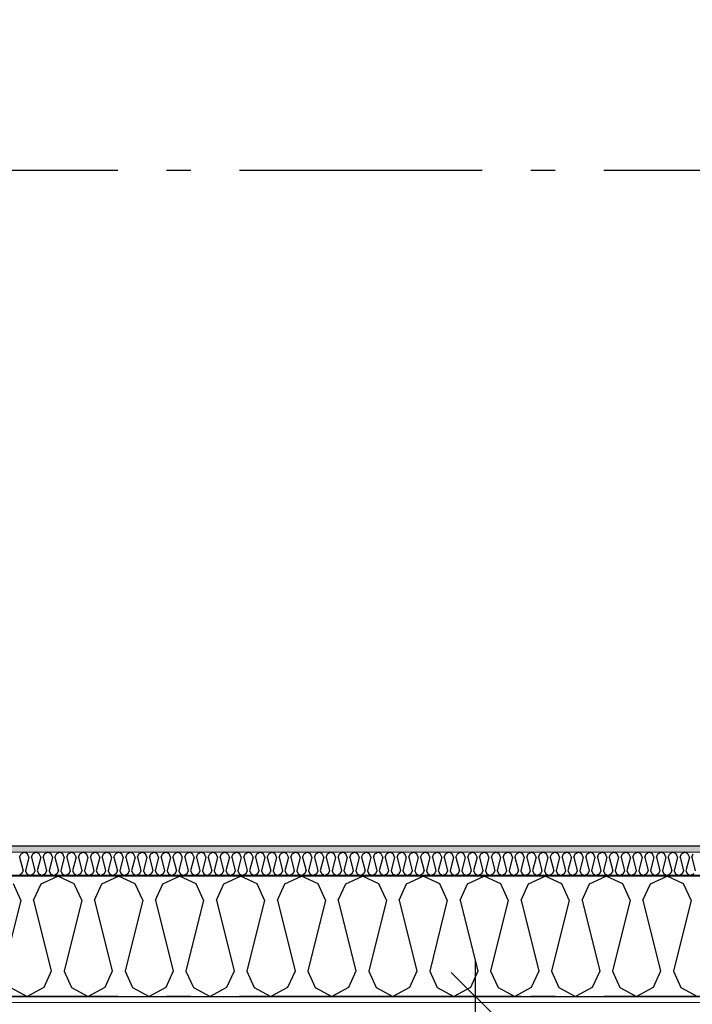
# Model space of a CAD drawing. Header units: millimetres. Extents: x -5000 to 341424, y -9235 to 550260.
# Tile 69 of 236: x 286582 to 287967, y 347755 to 349781. Entities that reach past the tile are written whole.
import ezdxf
from ezdxf.enums import TextEntityAlignment as Align

# ---------------------------------------------------------------- set-up
doc = ezdxf.new("R2010")
doc.units = ezdxf.units.MM
doc.header["$LTSCALE"] = 0.5
doc.header["$MEASUREMENT"] = 0
doc.linetypes.add('Akselinje', pattern=[1500, 1000, -200, 100, -200])
doc.linetypes.add('PLINE', pattern=[0])
for name, color, linetype in [('232- Ikke-bærende yttervegger (Skravur)(Nye konstruksjoner)', 7, 'Continuous'), ('232- Ikke-bærende yttervegger(Nye konstruksjoner)', 7, 'Continuous'), ('255- Gulvoverflate(Nye konstruksjoner)', 7, 'Continuous'), ('82-- Modullinjer(Nye konstruksjoner)', 7, 'Continuous'), ('842-M___1_50 Målsetting bygning', 7, 'Continuous'), ('862- M___Nettoareal(Nye konstruksjoner)', 7, 'Continuous'), ('862- M___Nettoareal(Polylinje)(Nye konstruksjoner)', 7, 'Continuous'), ('862- M___Nettoareal(Tekst)(Nye konstruksjoner)', 7, 'Continuous')]:
    doc.layers.add(name, color=color, linetype=linetype)
doc.layers.add('235- Utvendig kledning og overflate(Nye konstruksjoner)', color=7, linetype='Continuous', lineweight=0)
doc.layers.add('236- Innvendig kledning og overflate(Nye konstruksjoner)', color=7, linetype='Continuous', lineweight=0)
doc.styles.add('GENERATED_STYLE_1', font='txt')
doc.styles.add('GENERATED_STYLE_3', font='arial.ttf')
doc.styles.add('GENERATED_STYLE_5', font='arial.ttf')
doc.dimstyles.new('GENERATED_STYLE__2', dxfattribs={"dimtxt": 100, "dimasz": 95, "dimexe": 0.18, "dimexo": 0.0625, "dimgap": 0, "dimtad": 1, "dimtih": 1, "dimtoh": 1, "dimdec": 0, "dimzin": 0, "dimdsep": 46, "dimtxsty": 'GENERATED_STYLE_3', "dimblk": 'ARROWHEAD_6', "dimblk1": 'ARROWHEAD_6', "dimblk2": 'ARROWHEAD_6', "dimcen": 0.09, "dimse1": 1, "dimse2": 1, "dimclrd": 256, "dimclre": 256, "dimclrt": 256, "dimadec": 1, "dimazin": 0, "dimtfac": 1, "dimtdec": 4, "dimtmove": 0, "dimatfit": 3, "dimfxl": 1, "dimtolj": 1, "dimtzin": 0, "dimarcsym": 0})
doc.dimstyles.new('GENERATED_STYLE__4', dxfattribs={"dimtxt": 100, "dimasz": 95, "dimexe": 0.18, "dimexo": 0.0625, "dimgap": 0, "dimtad": 1, "dimdec": 0, "dimzin": 0, "dimdsep": 46, "dimtxsty": 'GENERATED_STYLE_3', "dimblk": 'ARROWHEAD_6', "dimblk1": 'ARROWHEAD_6', "dimblk2": 'ARROWHEAD_6', "dimcen": 0.09, "dimse1": 1, "dimse2": 1, "dimclrd": 256, "dimclre": 256, "dimclrt": 256, "dimadec": 1, "dimazin": 0, "dimtfac": 1, "dimtdec": 4, "dimtmove": 0, "dimatfit": 3, "dimfxl": 1, "dimtolj": 1, "dimtzin": 0, "dimarcsym": 0})
pattern_1 = [(0, (0, 0), (0, 43.30127), [0, -25]), (0, (12.5, 21.65), (0, 43.30127), [0, -25])]

# ---------------------------------------------------------------- blocks, each defined once
blk = doc.blocks.new('LEILIGHET 3__2', base_point=(292118.6, 348580.7))
at = {"layer": '862- M___Nettoareal(Polylinje)(Nye konstruksjoner)', "linetype": 'PLINE', "flags": 128}
blk.add_lwpolyline([(294391, 356380.7), (286261, 356380.7), (286261, 348080.7), (289576, 348080.7), (289576, 349780.7), (294391, 349780.7)], close=True, dxfattribs=at)
at = {"layer": '862- M___Nettoareal(Tekst)(Nye konstruksjoner)', "style": 'GENERATED_STYLE_1'}
for tag, p in [('DUMMY_861', (288325.6, 358508)), ('ROOM_NAME', (287588.4, 358458.2)), ('DUMMY_862', (287588.4, 358319.8))]:
    blk.add_attdef(tag, text='', height=100, dxfattribs=at).set_placement(p, align=Align.TOP_LEFT)
blk = doc.blocks.new('*X136')
at = {"layer": '232- Ikke-bærende yttervegger (Skravur)(Nye konstruksjoner)', "linetype": 'PLINE'}
for p, q in [((286582.3, 348058), (286585.2, 348064.5)), ((286582.3, 348058), (286589.3, 348029.9)), ((286585.2, 348064.5), (286591.9, 348067.7)), ((286598.5, 348064.5), (286591.9, 348067.7)), ((286601.4, 348058), (286594.4, 348029.9)), ((286601.4, 348058), (286598.5, 348064.5)), ((286606.5, 348058), (286609.5, 348064.5)), ((286606.5, 348058), (286613.6, 348029.9)), ((286609.5, 348064.5), (286616.1, 348067.7)), ((286622.8, 348064.5), (286616.1, 348067.7)), ((286625.7, 348058), (286618.7, 348029.9)), ((286625.7, 348058), (286622.8, 348064.5)), ((286630.8, 348058), (286633.8, 348064.5)), ((286630.8, 348058), (286637.9, 348029.9)), ((286633.8, 348064.5), (286640.4, 348067.7)), ((286647.1, 348064.5), (286640.4, 348067.7)), ((286650, 348058), (286643, 348029.9)), ((286650, 348058), (286647.1, 348064.5)), ((286655.1, 348058), (286658.1, 348064.5)), ((286655.1, 348058), (286662.2, 348029.9)), ((286658.1, 348064.5), (286664.7, 348067.7)), ((286671.3, 348064.5), (286664.7, 348067.7)), ((286674.3, 348058), (286667.3, 348029.9)), ((286674.3, 348058), (286671.3, 348064.5)), ((286679.4, 348058), (286682.4, 348064.5)), ((286679.4, 348058), (286686.4, 348029.9)), ((286682.4, 348064.5), (286689, 348067.7)), ((286695.6, 348064.5), (286689, 348067.7)), ((286698.6, 348058), (286691.5, 348029.9)), ((286698.6, 348058), (286695.6, 348064.5)), ((286703.7, 348058), (286706.6, 348064.5)), ((286703.7, 348058), (286710.7, 348029.9)), ((286706.6, 348064.5), (286713.3, 348067.7)), ((286719.9, 348064.5), (286713.3, 348067.7)), ((286722.9, 348058), (286715.8, 348029.9)), ((286722.9, 348058), (286719.9, 348064.5)), ((286728, 348058), (286730.9, 348064.5)), ((286728, 348058), (286735, 348029.9)), ((286730.9, 348064.5), (286737.5, 348067.7)), ((286744.2, 348064.5), (286737.5, 348067.7)), ((286747.1, 348058), (286740.1, 348029.9)), ((286747.1, 348058), (286744.2, 348064.5)), ((286752.2, 348058), (286755.2, 348064.5)), ((286752.2, 348058), (286759.3, 348029.9)), ((286755.2, 348064.5), (286761.8, 348067.7)), ((286768.5, 348064.5), (286761.8, 348067.7)), ((286771.4, 348058), (286764.4, 348029.9)), ((286771.4, 348058), (286768.5, 348064.5)), ((286776.5, 348058), (286779.5, 348064.5)), ((286776.5, 348058), (286783.6, 348029.9)), ((286779.5, 348064.5), (286786.1, 348067.7)), ((286792.7, 348064.5), (286786.1, 348067.7)), ((286795.7, 348058), (286788.7, 348029.9)), ((286795.7, 348058), (286792.7, 348064.5)), ((286800.8, 348058), (286803.8, 348064.5)), ((286800.8, 348058), (286807.8, 348029.9)), ((286803.8, 348064.5), (286810.4, 348067.7)), ((286817, 348064.5), (286810.4, 348067.7)), ((286820, 348058), (286812.9, 348029.9)), ((286820, 348058), (286817, 348064.5)), ((286825.1, 348058), (286828, 348064.5)), ((286825.1, 348058), (286832.1, 348029.9)), ((286828, 348064.5), (286834.7, 348067.7)), ((286841.3, 348064.5), (286834.7, 348067.7)), ((286844.3, 348058), (286837.2, 348029.9)), ((286844.3, 348058), (286841.3, 348064.5)), ((286849.4, 348058), (286852.3, 348064.5)), ((286849.4, 348058), (286856.4, 348029.9)), ((286852.3, 348064.5), (286859, 348067.7)), ((286865.6, 348064.5), (286859, 348067.7)), ((286868.5, 348058), (286861.5, 348029.9)), ((286868.5, 348058), (286865.6, 348064.5)), ((286873.6, 348058), (286876.6, 348064.5)), ((286873.6, 348058), (286880.7, 348029.9)), ((286876.6, 348064.5), (286883.2, 348067.7)), ((286889.9, 348064.5), (286883.2, 348067.7)), ((286892.8, 348058), (286885.8, 348029.9)), ((286892.8, 348058), (286889.9, 348064.5)), ((286897.9, 348058), (286900.9, 348064.5)), ((286897.9, 348058), (286905, 348029.9)), ((286900.9, 348064.5), (286907.5, 348067.7)), ((286914.1, 348064.5), (286907.5, 348067.7)), ((286917.1, 348058), (286910.1, 348029.9)), ((286917.1, 348058), (286914.1, 348064.5)), ((286922.2, 348058), (286925.2, 348064.5)), ((286922.2, 348058), (286929.2, 348029.9)), ((286925.2, 348064.5), (286931.8, 348067.7)), ((286938.4, 348064.5), (286931.8, 348067.7)), ((286941.4, 348058), (286934.3, 348029.9)), ((286941.4, 348058), (286938.4, 348064.5)), ((286946.5, 348058), (286949.4, 348064.5)), ((286946.5, 348058), (286953.5, 348029.9)), ((286949.4, 348064.5), (286956.1, 348067.7)), ((286962.7, 348064.5), (286956.1, 348067.7)), ((286965.7, 348058), (286958.6, 348029.9)), ((286965.7, 348058), (286962.7, 348064.5)), ((286970.8, 348058), (286973.7, 348064.5)), ((286970.8, 348058), (286977.8, 348029.9)), ((286973.7, 348064.5), (286980.4, 348067.7)), ((286987, 348064.5), (286980.4, 348067.7)), ((286989.9, 348058), (286982.9, 348029.9)), ((286989.9, 348058), (286987, 348064.5)), ((286995.1, 348058), (286998, 348064.5)), ((286995.1, 348058), (287002.1, 348029.9)), ((286998, 348064.5), (287004.6, 348067.7)), ((287011.3, 348064.5), (287004.6, 348067.7)), ((287014.2, 348058), (287007.2, 348029.9)), ((287014.2, 348058), (287011.3, 348064.5)), ((287019.3, 348058), (287022.3, 348064.5)), ((287019.3, 348058), (287026.4, 348029.9)), ((287022.3, 348064.5), (287028.9, 348067.7)), ((287035.6, 348064.5), (287028.9, 348067.7)), ((287038.5, 348058), (287031.5, 348029.9)), ((287038.5, 348058), (287035.6, 348064.5)), ((287043.6, 348058), (287046.6, 348064.5)), ((287043.6, 348058), (287050.7, 348029.9)), ((287046.6, 348064.5), (287053.2, 348067.7)), ((287059.8, 348064.5), (287053.2, 348067.7)), ((287062.8, 348058), (287055.8, 348029.9)), ((287062.8, 348058), (287059.8, 348064.5)), ((287067.9, 348058), (287070.9, 348064.5)), ((287067.9, 348058), (287074.9, 348029.9)), ((287070.9, 348064.5), (287077.5, 348067.7)), ((287084.1, 348064.5), (287077.5, 348067.7)), ((287087.1, 348058), (287080, 348029.9)), ((287087.1, 348058), (287084.1, 348064.5)), ((287092.2, 348058), (287095.1, 348064.5)), ((287092.2, 348058), (287099.2, 348029.9)), ((287095.1, 348064.5), (287101.8, 348067.7)), ((287108.4, 348064.5), (287101.8, 348067.7)), ((287111.4, 348058), (287104.3, 348029.9)), ((287111.4, 348058), (287108.4, 348064.5)), ((287116.5, 348058), (287119.4, 348064.5)), ((287116.5, 348058), (287123.5, 348029.9)), ((287119.4, 348064.5), (287126, 348067.7)), ((287132.7, 348064.5), (287126, 348067.7)), ((287135.6, 348058), (287128.6, 348029.9)), ((287135.6, 348058), (287132.7, 348064.5)), ((287140.7, 348058), (287143.7, 348064.5)), ((287140.7, 348058), (287147.8, 348029.9)), ((287143.7, 348064.5), (287150.3, 348067.7)), ((287157, 348064.5), (287150.3, 348067.7)), ((287159.9, 348058), (287152.9, 348029.9)), ((287159.9, 348058), (287157, 348064.5)), ((287165, 348058), (287168, 348064.5)), ((287165, 348058), (287172.1, 348029.9)), ((287168, 348064.5), (287174.6, 348067.7)), ((287181.2, 348064.5), (287174.6, 348067.7)), ((287184.2, 348058), (287177.2, 348029.9)), ((287184.2, 348058), (287181.2, 348064.5)), ((287189.3, 348058), (287192.3, 348064.5)), ((287189.3, 348058), (287196.3, 348029.9)), ((287192.3, 348064.5), (287198.9, 348067.7)), ((287205.5, 348064.5), (287198.9, 348067.7)), ((287208.5, 348058), (287201.4, 348029.9)), ((287208.5, 348058), (287205.5, 348064.5)), ((287213.6, 348058), (287216.5, 348064.5)), ((287213.6, 348058), (287220.6, 348029.9)), ((287216.5, 348064.5), (287223.2, 348067.7)), ((287229.8, 348064.5), (287223.2, 348067.7)), ((287232.8, 348058), (287225.7, 348029.9)), ((287232.8, 348058), (287229.8, 348064.5)), ((287237.9, 348058), (287240.8, 348064.5)), ((287237.9, 348058), (287244.9, 348029.9)), ((287240.8, 348064.5), (287247.5, 348067.7)), ((287254.1, 348064.5), (287247.5, 348067.7)), ((287257, 348058), (287250, 348029.9)), ((287257, 348058), (287254.1, 348064.5)), ((287262.1, 348058), (287265.1, 348064.5)), ((287262.1, 348058), (287269.2, 348029.9)), ((287265.1, 348064.5), (287271.7, 348067.7)), ((287278.4, 348064.5), (287271.7, 348067.7)), ((287281.3, 348058), (287274.3, 348029.9)), ((287281.3, 348058), (287278.4, 348064.5)), ((287286.4, 348058), (287289.4, 348064.5)), ((287286.4, 348058), (287293.5, 348029.9)), ((287289.4, 348064.5), (287296, 348067.7)), ((287302.6, 348064.5), (287296, 348067.7)), ((287305.6, 348058), (287298.6, 348029.9)), ((287305.6, 348058), (287302.6, 348064.5)), ((287310.7, 348058), (287313.7, 348064.5)), ((287310.7, 348058), (287317.7, 348029.9)), ((287313.7, 348064.5), (287320.3, 348067.7)), ((287326.9, 348064.5), (287320.3, 348067.7)), ((287329.9, 348058), (287322.8, 348029.9)), ((287329.9, 348058), (287326.9, 348064.5)), ((287335, 348058), (287337.9, 348064.5)), ((287335, 348058), (287342, 348029.9)), ((287337.9, 348064.5), (287344.6, 348067.7)), ((287351.2, 348064.5), (287344.6, 348067.7)), ((287354.2, 348058), (287347.1, 348029.9)), ((287354.2, 348058), (287351.2, 348064.5)), ((287359.3, 348058), (287362.2, 348064.5)), ((287359.3, 348058), (287366.3, 348029.9)), ((287362.2, 348064.5), (287368.9, 348067.7)), ((287375.5, 348064.5), (287368.9, 348067.7)), ((287378.4, 348058), (287371.4, 348029.9)), ((287378.4, 348058), (287375.5, 348064.5)), ((287383.6, 348058), (287386.5, 348064.5)), ((287383.6, 348058), (287390.6, 348029.9)), ((287386.5, 348064.5), (287393.1, 348067.7)), ((287399.8, 348064.5), (287393.1, 348067.7)), ((287402.7, 348058), (287395.7, 348029.9)), ((287402.7, 348058), (287399.8, 348064.5)), ((287407.8, 348058), (287410.8, 348064.5)), ((287407.8, 348058), (287414.9, 348029.9)), ((287410.8, 348064.5), (287417.4, 348067.7)), ((287424.1, 348064.5), (287417.4, 348067.7)), ((287427, 348058), (287420, 348029.9)), ((287427, 348058), (287424.1, 348064.5)), ((287432.1, 348058), (287435.1, 348064.5)), ((287432.1, 348058), (287439.2, 348029.9)), ((287435.1, 348064.5), (287441.7, 348067.7)), ((287448.3, 348064.5), (287441.7, 348067.7)), ((287451.3, 348058), (287444.3, 348029.9)), ((287451.3, 348058), (287448.3, 348064.5)), ((287456.4, 348058), (287459.4, 348064.5)), ((287456.4, 348058), (287463.4, 348029.9)), ((287459.4, 348064.5), (287466, 348067.7)), ((287472.6, 348064.5), (287466, 348067.7)), ((287475.6, 348058), (287468.5, 348029.9)), ((287475.6, 348058), (287472.6, 348064.5)), ((287480.7, 348058), (287483.6, 348064.5)), ((287480.7, 348058), (287487.7, 348029.9)), ((287483.6, 348064.5), (287490.3, 348067.7)), ((287496.9, 348064.5), (287490.3, 348067.7)), ((287499.9, 348058), (287492.8, 348029.9)), ((287499.9, 348058), (287496.9, 348064.5)), ((287505, 348058), (287507.9, 348064.5)), ((287505, 348058), (287512, 348029.9)), ((287507.9, 348064.5), (287514.5, 348067.7)), ((287521.2, 348064.5), (287514.5, 348067.7)), ((287524.1, 348058), (287517.1, 348029.9)), ((287524.1, 348058), (287521.2, 348064.5)), ((287529.2, 348058), (287532.2, 348064.5)), ((287529.2, 348058), (287536.3, 348029.9)), ((287532.2, 348064.5), (287538.8, 348067.7)), ((287545.5, 348064.5), (287538.8, 348067.7)), ((287548.4, 348058), (287541.4, 348029.9)), ((287548.4, 348058), (287545.5, 348064.5)), ((287553.5, 348058), (287556.5, 348064.5)), ((287553.5, 348058), (287560.6, 348029.9)), ((287556.5, 348064.5), (287563.1, 348067.7)), ((287569.7, 348064.5), (287563.1, 348067.7)), ((287572.7, 348058), (287565.7, 348029.9)), ((287572.7, 348058), (287569.7, 348064.5)), ((287577.8, 348058), (287580.8, 348064.5)), ((287577.8, 348058), (287584.8, 348029.9)), ((287580.8, 348064.5), (287587.4, 348067.7)), ((287594, 348064.5), (287587.4, 348067.7)), ((287597, 348058), (287589.9, 348029.9)), ((287597, 348058), (287594, 348064.5)), ((287602.1, 348058), (287605, 348064.5)), ((287602.1, 348058), (287609.1, 348029.9)), ((287605, 348064.5), (287611.7, 348067.7)), ((287618.3, 348064.5), (287611.7, 348067.7)), ((287621.3, 348058), (287614.2, 348029.9)), ((287621.3, 348058), (287618.3, 348064.5)), ((287626.4, 348058), (287629.3, 348064.5)), ((287626.4, 348058), (287633.4, 348029.9)), ((287629.3, 348064.5), (287636, 348067.7)), ((287642.6, 348064.5), (287636, 348067.7)), ((287645.5, 348058), (287638.5, 348029.9)), ((287645.5, 348058), (287642.6, 348064.5)), ((287650.6, 348058), (287653.6, 348064.5)), ((287650.6, 348058), (287657.7, 348029.9)), ((287653.6, 348064.5), (287660.2, 348067.7)), ((287666.9, 348064.5), (287660.2, 348067.7)), ((287669.8, 348058), (287662.8, 348029.9)), ((287669.8, 348058), (287666.9, 348064.5)), ((287674.9, 348058), (287677.9, 348064.5)), ((287674.9, 348058), (287682, 348029.9)), ((287677.9, 348064.5), (287684.5, 348067.7)), ((287691.1, 348064.5), (287684.5, 348067.7)), ((287694.1, 348058), (287687.1, 348029.9)), ((287694.1, 348058), (287691.1, 348064.5)), ((287699.2, 348058), (287702.2, 348064.5)), ((287699.2, 348058), (287706.2, 348029.9)), ((287702.2, 348064.5), (287708.8, 348067.7)), ((287715.4, 348064.5), (287708.8, 348067.7)), ((287718.4, 348058), (287711.3, 348029.9)), ((287718.4, 348058), (287715.4, 348064.5)), ((287723.5, 348058), (287726.4, 348064.5)), ((287723.5, 348058), (287730.5, 348029.9)), ((287726.4, 348064.5), (287733.1, 348067.7)), ((287739.7, 348064.5), (287733.1, 348067.7)), ((287742.7, 348058), (287735.6, 348029.9)), ((287742.7, 348058), (287739.7, 348064.5)), ((287747.8, 348058), (287750.7, 348064.5)), ((287747.8, 348058), (287754.8, 348029.9)), ((287750.7, 348064.5), (287757.4, 348067.7)), ((287764, 348064.5), (287757.4, 348067.7)), ((287766.9, 348058), (287759.9, 348029.9)), ((287766.9, 348058), (287764, 348064.5)), ((287772.1, 348058), (287775, 348064.5)), ((287772.1, 348058), (287779.1, 348029.9)), ((287775, 348064.5), (287781.6, 348067.7)), ((287788.3, 348064.5), (287781.6, 348067.7)), ((287791.2, 348058), (287784.2, 348029.9)), ((287791.2, 348058), (287788.3, 348064.5)), ((287796.3, 348058), (287799.3, 348064.5)), ((287796.3, 348058), (287803.4, 348029.9)), ((287799.3, 348064.5), (287805.9, 348067.7)), ((287812.6, 348064.5), (287805.9, 348067.7)), ((287815.5, 348058), (287808.5, 348029.9)), ((287815.5, 348058), (287812.6, 348064.5)), ((287820.6, 348058), (287823.6, 348064.5)), ((287820.6, 348058), (287827.7, 348029.9)), ((287823.6, 348064.5), (287830.2, 348067.7)), ((287836.8, 348064.5), (287830.2, 348067.7)), ((287839.8, 348058), (287832.8, 348029.9)), ((287839.8, 348058), (287836.8, 348064.5)), ((287844.9, 348058), (287847.9, 348064.5)), ((287844.9, 348058), (287851.9, 348029.9)), ((287847.9, 348064.5), (287854.5, 348067.7)), ((287861.1, 348064.5), (287854.5, 348067.7)), ((287864.1, 348058), (287857, 348029.9)), ((287864.1, 348058), (287861.1, 348064.5)), ((287869.2, 348058), (287872.1, 348064.5)), ((287869.2, 348058), (287876.2, 348029.9)), ((287872.1, 348064.5), (287878.8, 348067.7)), ((287885.4, 348064.5), (287878.8, 348067.7)), ((287888.4, 348058), (287881.3, 348029.9)), ((287888.4, 348058), (287885.4, 348064.5)), ((287893.5, 348058), (287896.4, 348064.5)), ((287893.5, 348058), (287900.5, 348029.9)), ((287896.4, 348064.5), (287903, 348067.7)), ((287909.7, 348064.5), (287903, 348067.7)), ((287912.6, 348058), (287905.6, 348029.9)), ((287912.6, 348058), (287909.7, 348064.5)), ((287917.7, 348058), (287920.7, 348064.5)), ((287917.7, 348058), (287924.8, 348029.9)), ((287920.7, 348064.5), (287927.3, 348067.7)), ((287934, 348064.5), (287927.3, 348067.7)), ((287936.9, 348058), (287929.9, 348029.9)), ((287936.9, 348058), (287934, 348064.5)), ((287942, 348058), (287945, 348064.5)), ((287942, 348058), (287949.1, 348029.9)), ((287945, 348064.5), (287951.6, 348067.7)), ((287958.2, 348064.5), (287951.6, 348067.7)), ((287961.2, 348058), (287954.2, 348029.9)), ((287961.2, 348058), (287958.2, 348064.5)), ((287966.3, 348058), (287969.3, 348064.5)), ((287966.3, 348058), (287973.3, 348029.9)), ((286586.3, 348023.4), (286579.7, 348019.7)), ((286589.3, 348029.9), (286586.3, 348023.4)), ((286594.4, 348029.9), (286597.4, 348023.4)), ((286597.4, 348023.4), (286604, 348019.7)), ((286610.6, 348023.4), (286604, 348019.7)), ((286613.6, 348029.9), (286610.6, 348023.4)), ((286618.7, 348029.9), (286621.6, 348023.4)), ((286621.6, 348023.4), (286628.3, 348019.7)), ((286634.9, 348023.4), (286628.3, 348019.7)), ((286637.9, 348029.9), (286634.9, 348023.4)), ((286643, 348029.9), (286645.9, 348023.4)), ((286645.9, 348023.4), (286652.6, 348019.7)), ((286659.2, 348023.4), (286652.6, 348019.7)), ((286662.2, 348029.9), (286659.2, 348023.4)), ((286667.3, 348029.9), (286670.2, 348023.4)), ((286670.2, 348023.4), (286676.8, 348019.7)), ((286683.5, 348023.4), (286676.8, 348019.7)), ((286686.4, 348029.9), (286683.5, 348023.4)), ((286691.5, 348029.9), (286694.5, 348023.4)), ((286694.5, 348023.4), (286701.1, 348019.7)), ((286707.8, 348023.4), (286701.1, 348019.7)), ((286710.7, 348029.9), (286707.8, 348023.4)), ((286715.8, 348029.9), (286718.8, 348023.4)), ((286718.8, 348023.4), (286725.4, 348019.7)), ((286732, 348023.4), (286725.4, 348019.7)), ((286735, 348029.9), (286732, 348023.4)), ((286740.1, 348029.9), (286743.1, 348023.4)), ((286743.1, 348023.4), (286749.7, 348019.7)), ((286756.3, 348023.4), (286749.7, 348019.7)), ((286759.3, 348029.9), (286756.3, 348023.4)), ((286764.4, 348029.9), (286767.3, 348023.4)), ((286767.3, 348023.4), (286774, 348019.7)), ((286780.6, 348023.4), (286774, 348019.7)), ((286783.6, 348029.9), (286780.6, 348023.4)), ((286788.7, 348029.9), (286791.6, 348023.4)), ((286791.6, 348023.4), (286798.2, 348019.7)), ((286804.9, 348023.4), (286798.2, 348019.7)), ((286807.8, 348029.9), (286804.9, 348023.4)), ((286812.9, 348029.9), (286815.9, 348023.4)), ((286815.9, 348023.4), (286822.5, 348019.7)), ((286829.2, 348023.4), (286822.5, 348019.7)), ((286832.1, 348029.9), (286829.2, 348023.4)), ((286837.2, 348029.9), (286840.2, 348023.4)), ((286840.2, 348023.4), (286846.8, 348019.7)), ((286853.4, 348023.4), (286846.8, 348019.7)), ((286856.4, 348029.9), (286853.4, 348023.4)), ((286861.5, 348029.9), (286864.5, 348023.4)), ((286864.5, 348023.4), (286871.1, 348019.7)), ((286877.7, 348023.4), (286871.1, 348019.7)), ((286880.7, 348029.9), (286877.7, 348023.4)), ((286885.8, 348029.9), (286888.7, 348023.4)), ((286888.7, 348023.4), (286895.4, 348019.7)), ((286902, 348023.4), (286895.4, 348019.7)), ((286905, 348029.9), (286902, 348023.4)), ((286910.1, 348029.9), (286913, 348023.4)), ((286913, 348023.4), (286919.7, 348019.7)), ((286926.3, 348023.4), (286919.7, 348019.7)), ((286929.2, 348029.9), (286926.3, 348023.4)), ((286934.3, 348029.9), (286937.3, 348023.4)), ((286937.3, 348023.4), (286943.9, 348019.7)), ((286950.6, 348023.4), (286943.9, 348019.7)), ((286953.5, 348029.9), (286950.6, 348023.4)), ((286958.6, 348029.9), (286961.6, 348023.4)), ((286961.6, 348023.4), (286968.2, 348019.7)), ((286974.8, 348023.4), (286968.2, 348019.7)), ((286977.8, 348029.9), (286974.8, 348023.4)), ((286982.9, 348029.9), (286985.9, 348023.4)), ((286985.9, 348023.4), (286992.5, 348019.7)), ((286999.1, 348023.4), (286992.5, 348019.7)), ((287002.1, 348029.9), (286999.1, 348023.4)), ((287007.2, 348029.9), (287010.1, 348023.4)), ((287010.1, 348023.4), (287016.8, 348019.7)), ((287023.4, 348023.4), (287016.8, 348019.7)), ((287026.4, 348029.9), (287023.4, 348023.4)), ((287031.5, 348029.9), (287034.4, 348023.4)), ((287034.4, 348023.4), (287041.1, 348019.7)), ((287047.7, 348023.4), (287041.1, 348019.7)), ((287050.7, 348029.9), (287047.7, 348023.4)), ((287055.8, 348029.9), (287058.7, 348023.4)), ((287058.7, 348023.4), (287065.3, 348019.7)), ((287072, 348023.4), (287065.3, 348019.7)), ((287074.9, 348029.9), (287072, 348023.4)), ((287080, 348029.9), (287083, 348023.4)), ((287083, 348023.4), (287089.6, 348019.7)), ((287096.3, 348023.4), (287089.6, 348019.7)), ((287099.2, 348029.9), (287096.3, 348023.4)), ((287104.3, 348029.9), (287107.3, 348023.4)), ((287107.3, 348023.4), (287113.9, 348019.7)), ((287120.5, 348023.4), (287113.9, 348019.7)), ((287123.5, 348029.9), (287120.5, 348023.4)), ((287128.6, 348029.9), (287131.6, 348023.4)), ((287131.6, 348023.4), (287138.2, 348019.7)), ((287144.8, 348023.4), (287138.2, 348019.7)), ((287147.8, 348029.9), (287144.8, 348023.4)), ((287152.9, 348029.9), (287155.8, 348023.4)), ((287155.8, 348023.4), (287162.5, 348019.7)), ((287169.1, 348023.4), (287162.5, 348019.7)), ((287172.1, 348029.9), (287169.1, 348023.4)), ((287177.2, 348029.9), (287180.1, 348023.4)), ((287180.1, 348023.4), (287186.7, 348019.7)), ((287193.4, 348023.4), (287186.7, 348019.7)), ((287196.3, 348029.9), (287193.4, 348023.4)), ((287201.4, 348029.9), (287204.4, 348023.4)), ((287204.4, 348023.4), (287211, 348019.7)), ((287217.7, 348023.4), (287211, 348019.7)), ((287220.6, 348029.9), (287217.7, 348023.4)), ((287225.7, 348029.9), (287228.7, 348023.4)), ((287228.7, 348023.4), (287235.3, 348019.7)), ((287241.9, 348023.4), (287235.3, 348019.7)), ((287244.9, 348029.9), (287241.9, 348023.4)), ((287250, 348029.9), (287253, 348023.4)), ((287253, 348023.4), (287259.6, 348019.7)), ((287266.2, 348023.4), (287259.6, 348019.7)), ((287269.2, 348029.9), (287266.2, 348023.4)), ((287274.3, 348029.9), (287277.2, 348023.4)), ((287277.2, 348023.4), (287283.9, 348019.7)), ((287290.5, 348023.4), (287283.9, 348019.7)), ((287293.5, 348029.9), (287290.5, 348023.4)), ((287298.6, 348029.9), (287301.5, 348023.4)), ((287301.5, 348023.4), (287308.2, 348019.7)), ((287314.8, 348023.4), (287308.2, 348019.7)), ((287317.7, 348029.9), (287314.8, 348023.4)), ((287322.8, 348029.9), (287325.8, 348023.4)), ((287325.8, 348023.4), (287332.4, 348019.7)), ((287339.1, 348023.4), (287332.4, 348019.7)), ((287342, 348029.9), (287339.1, 348023.4)), ((287347.1, 348029.9), (287350.1, 348023.4)), ((287350.1, 348023.4), (287356.7, 348019.7)), ((287363.3, 348023.4), (287356.7, 348019.7)), ((287366.3, 348029.9), (287363.3, 348023.4)), ((287371.4, 348029.9), (287374.4, 348023.4)), ((287374.4, 348023.4), (287381, 348019.7)), ((287387.6, 348023.4), (287381, 348019.7)), ((287390.6, 348029.9), (287387.6, 348023.4)), ((287395.7, 348029.9), (287398.7, 348023.4)), ((287398.7, 348023.4), (287405.3, 348019.7)), ((287411.9, 348023.4), (287405.3, 348019.7)), ((287414.9, 348029.9), (287411.9, 348023.4)), ((287420, 348029.9), (287422.9, 348023.4)), ((287422.9, 348023.4), (287429.6, 348019.7)), ((287436.2, 348023.4), (287429.6, 348019.7)), ((287439.2, 348029.9), (287436.2, 348023.4)), ((287444.3, 348029.9), (287447.2, 348023.4)), ((287447.2, 348023.4), (287453.8, 348019.7)), ((287460.5, 348023.4), (287453.8, 348019.7)), ((287463.4, 348029.9), (287460.5, 348023.4)), ((287468.5, 348029.9), (287471.5, 348023.4)), ((287471.5, 348023.4), (287478.1, 348019.7)), ((287484.8, 348023.4), (287478.1, 348019.7)), ((287487.7, 348029.9), (287484.8, 348023.4)), ((287492.8, 348029.9), (287495.8, 348023.4)), ((287495.8, 348023.4), (287502.4, 348019.7)), ((287509, 348023.4), (287502.4, 348019.7)), ((287512, 348029.9), (287509, 348023.4)), ((287517.1, 348029.9), (287520.1, 348023.4)), ((287520.1, 348023.4), (287526.7, 348019.7)), ((287533.3, 348023.4), (287526.7, 348019.7)), ((287536.3, 348029.9), (287533.3, 348023.4)), ((287541.4, 348029.9), (287544.3, 348023.4)), ((287544.3, 348023.4), (287551, 348019.7)), ((287557.6, 348023.4), (287551, 348019.7)), ((287560.6, 348029.9), (287557.6, 348023.4)), ((287565.7, 348029.9), (287568.6, 348023.4)), ((287568.6, 348023.4), (287575.3, 348019.7)), ((287581.9, 348023.4), (287575.3, 348019.7)), ((287584.8, 348029.9), (287581.9, 348023.4)), ((287589.9, 348029.9), (287592.9, 348023.4)), ((287592.9, 348023.4), (287599.5, 348019.7)), ((287606.2, 348023.4), (287599.5, 348019.7)), ((287609.1, 348029.9), (287606.2, 348023.4)), ((287614.2, 348029.9), (287617.2, 348023.4)), ((287617.2, 348023.4), (287623.8, 348019.7)), ((287630.4, 348023.4), (287623.8, 348019.7)), ((287633.4, 348029.9), (287630.4, 348023.4)), ((287638.5, 348029.9), (287641.5, 348023.4)), ((287641.5, 348023.4), (287648.1, 348019.7)), ((287654.7, 348023.4), (287648.1, 348019.7)), ((287657.7, 348029.9), (287654.7, 348023.4)), ((287662.8, 348029.9), (287665.7, 348023.4)), ((287665.7, 348023.4), (287672.4, 348019.7)), ((287679, 348023.4), (287672.4, 348019.7)), ((287682, 348029.9), (287679, 348023.4)), ((287687.1, 348029.9), (287690, 348023.4)), ((287690, 348023.4), (287696.7, 348019.7)), ((287703.3, 348023.4), (287696.7, 348019.7)), ((287706.2, 348029.9), (287703.3, 348023.4)), ((287711.3, 348029.9), (287714.3, 348023.4)), ((287714.3, 348023.4), (287720.9, 348019.7)), ((287727.6, 348023.4), (287720.9, 348019.7)), ((287730.5, 348029.9), (287727.6, 348023.4)), ((287735.6, 348029.9), (287738.6, 348023.4)), ((287738.6, 348023.4), (287745.2, 348019.7)), ((287751.9, 348023.4), (287745.2, 348019.7)), ((287754.8, 348029.9), (287751.9, 348023.4)), ((287759.9, 348029.9), (287762.9, 348023.4)), ((287762.9, 348023.4), (287769.5, 348019.7)), ((287776.1, 348023.4), (287769.5, 348019.7)), ((287779.1, 348029.9), (287776.1, 348023.4)), ((287784.2, 348029.9), (287787.2, 348023.4)), ((287787.2, 348023.4), (287793.8, 348019.7)), ((287800.4, 348023.4), (287793.8, 348019.7)), ((287803.4, 348029.9), (287800.4, 348023.4)), ((287808.5, 348029.9), (287811.4, 348023.4)), ((287811.4, 348023.4), (287818.1, 348019.7)), ((287824.7, 348023.4), (287818.1, 348019.7)), ((287827.7, 348029.9), (287824.7, 348023.4)), ((287832.8, 348029.9), (287835.7, 348023.4)), ((287835.7, 348023.4), (287842.3, 348019.7)), ((287849, 348023.4), (287842.3, 348019.7)), ((287851.9, 348029.9), (287849, 348023.4)), ((287857, 348029.9), (287860, 348023.4)), ((287860, 348023.4), (287866.6, 348019.7)), ((287873.3, 348023.4), (287866.6, 348019.7)), ((287876.2, 348029.9), (287873.3, 348023.4)), ((287881.3, 348029.9), (287884.3, 348023.4)), ((287884.3, 348023.4), (287890.9, 348019.7)), ((287897.5, 348023.4), (287890.9, 348019.7)), ((287900.5, 348029.9), (287897.5, 348023.4)), ((287905.6, 348029.9), (287908.6, 348023.4)), ((287908.6, 348023.4), (287915.2, 348019.7)), ((287921.8, 348023.4), (287915.2, 348019.7)), ((287924.8, 348029.9), (287921.8, 348023.4)), ((287929.9, 348029.9), (287932.8, 348023.4)), ((287932.8, 348023.4), (287939.5, 348019.7)), ((287946.1, 348023.4), (287939.5, 348019.7)), ((287949.1, 348029.9), (287946.1, 348023.4)), ((287954.2, 348029.9), (287957.1, 348023.4)), ((287957.1, 348023.4), (287963.8, 348019.7)), ((287970.4, 348023.4), (287963.8, 348019.7))]:
    blk.add_line(p, q, dxfattribs=at)
blk = doc.blocks.new('*X139')
at = {"layer": '232- Ikke-bærende yttervegger (Skravur)(Nye konstruksjoner)', "linetype": 'PLINE'}
for p, q in [((286626.4, 348002.5), (286660.7, 348018.7)), ((286694.9, 348002.5), (286660.7, 348018.7)), ((286751.8, 348002.5), (286786.1, 348018.7)), ((286820.4, 348002.5), (286786.1, 348018.7)), ((286877.3, 348002.5), (286911.6, 348018.7)), ((286945.8, 348002.5), (286911.6, 348018.7)), ((287002.8, 348002.5), (287037, 348018.7)), ((287071.3, 348002.5), (287037, 348018.7)), ((287128.2, 348002.5), (287162.5, 348018.7)), ((287196.7, 348002.5), (287162.5, 348018.7)), ((287253.7, 348002.5), (287287.9, 348018.7)), ((287322.2, 348002.5), (287287.9, 348018.7)), ((287379.1, 348002.5), (287413.4, 348018.7)), ((287447.6, 348002.5), (287413.4, 348018.7)), ((287504.6, 348002.5), (287538.8, 348018.7)), ((287573.1, 348002.5), (287538.8, 348018.7)), ((287630, 348002.5), (287664.3, 348018.7)), ((287698.5, 348002.5), (287664.3, 348018.7)), ((287755.5, 348002.5), (287789.7, 348018.7)), ((287824, 348002.5), (287789.7, 348018.7)), ((287880.9, 348002.5), (287915.2, 348018.7)), ((287949.4, 348002.5), (287915.2, 348018.7)), ((286584.8, 347968.9), (286569.5, 348002.5)), ((286611.1, 347968.9), (286626.4, 348002.5)), ((286710.2, 347968.9), (286694.9, 348002.5)), ((286736.6, 347968.9), (286751.8, 348002.5)), ((286835.7, 347968.9), (286820.4, 348002.5)), ((286862, 347968.9), (286877.3, 348002.5)), ((286961.1, 347968.9), (286945.8, 348002.5)), ((286987.5, 347968.9), (287002.8, 348002.5)), ((287086.6, 347968.9), (287071.3, 348002.5)), ((287112.9, 347968.9), (287128.2, 348002.5)), ((287212, 347968.9), (287196.7, 348002.5)), ((287238.4, 347968.9), (287253.7, 348002.5)), ((287337.5, 347968.9), (287322.2, 348002.5)), ((287363.8, 347968.9), (287379.1, 348002.5)), ((287462.9, 347968.9), (287447.6, 348002.5)), ((287489.3, 347968.9), (287504.6, 348002.5)), ((287588.4, 347968.9), (287573.1, 348002.5)), ((287614.7, 347968.9), (287630, 348002.5)), ((287713.8, 347968.9), (287698.5, 348002.5)), ((287740.2, 347968.9), (287755.5, 348002.5)), ((287839.3, 347968.9), (287824, 348002.5)), ((287865.6, 347968.9), (287880.9, 348002.5)), ((287964.7, 347968.9), (287949.4, 348002.5)), ((286584.8, 347968.9), (286548.4, 347823.4)), ((286611.1, 347968.9), (286647.5, 347823.4)), ((286710.2, 347968.9), (286673.8, 347823.4)), ((286736.6, 347968.9), (286772.9, 347823.4)), ((286835.7, 347968.9), (286799.3, 347823.4)), ((286862, 347968.9), (286898.4, 347823.4)), ((286961.1, 347968.9), (286924.7, 347823.4)), ((286987.5, 347968.9), (287023.8, 347823.4)), ((287086.6, 347968.9), (287050.2, 347823.4)), ((287112.9, 347968.9), (287149.3, 347823.4)), ((287212, 347968.9), (287175.6, 347823.4)), ((287238.4, 347968.9), (287274.7, 347823.4)), ((287337.5, 347968.9), (287301.1, 347823.4)), ((287363.8, 347968.9), (287400.2, 347823.4)), ((287462.9, 347968.9), (287426.6, 347823.4)), ((287489.3, 347968.9), (287525.6, 347823.4)), ((287588.4, 347968.9), (287552, 347823.4)), ((287614.7, 347968.9), (287651.1, 347823.4)), ((287713.8, 347968.9), (287677.5, 347823.4)), ((287740.2, 347968.9), (287776.6, 347823.4)), ((287839.3, 347968.9), (287802.9, 347823.4)), ((287865.6, 347968.9), (287902, 347823.4)), ((287964.7, 347968.9), (287928.4, 347823.4)), ((286647.5, 347823.4), (286632.2, 347789.8)), ((286673.8, 347823.4), (286689.1, 347789.8)), ((286772.9, 347823.4), (286757.6, 347789.8)), ((286799.3, 347823.4), (286814.6, 347789.8)), ((286898.4, 347823.4), (286883.1, 347789.8)), ((286924.7, 347823.4), (286940, 347789.8)), ((287023.8, 347823.4), (287008.5, 347789.8)), ((287050.2, 347823.4), (287065.5, 347789.8)), ((287149.3, 347823.4), (287134, 347789.8)), ((287175.6, 347823.4), (287190.9, 347789.8)), ((287274.7, 347823.4), (287259.5, 347789.8)), ((287301.1, 347823.4), (287316.4, 347789.8)), ((287400.2, 347823.4), (287384.9, 347789.8)), ((287426.6, 347823.4), (287441.8, 347789.8)), ((287525.6, 347823.4), (287510.4, 347789.8)), ((287552, 347823.4), (287567.3, 347789.8)), ((287651.1, 347823.4), (287635.8, 347789.8)), ((287677.5, 347823.4), (287692.7, 347789.8)), ((287776.6, 347823.4), (287761.3, 347789.8)), ((287802.9, 347823.4), (287818.2, 347789.8)), ((287902, 347823.4), (287886.7, 347789.8)), ((287928.4, 347823.4), (287943.7, 347789.8)), ((286563.7, 347789.8), (286597.9, 347770.7)), ((286632.2, 347789.8), (286597.9, 347770.7)), ((286689.1, 347789.8), (286723.4, 347770.7)), ((286757.6, 347789.8), (286723.4, 347770.7)), ((286814.6, 347789.8), (286848.8, 347770.7)), ((286883.1, 347789.8), (286848.8, 347770.7)), ((286940, 347789.8), (286974.3, 347770.7)), ((287008.5, 347789.8), (286974.3, 347770.7)), ((287065.5, 347789.8), (287099.7, 347770.7)), ((287134, 347789.8), (287099.7, 347770.7)), ((287190.9, 347789.8), (287225.2, 347770.7)), ((287259.5, 347789.8), (287225.2, 347770.7)), ((287316.4, 347789.8), (287350.6, 347770.7)), ((287384.9, 347789.8), (287350.6, 347770.7)), ((287441.8, 347789.8), (287476.1, 347770.7)), ((287510.4, 347789.8), (287476.1, 347770.7)), ((287567.3, 347789.8), (287601.6, 347770.7)), ((287635.8, 347789.8), (287601.6, 347770.7)), ((287692.7, 347789.8), (287727, 347770.7)), ((287761.3, 347789.8), (287727, 347770.7)), ((287818.2, 347789.8), (287852.5, 347770.7)), ((287886.7, 347789.8), (287852.5, 347770.7)), ((287943.7, 347789.8), (287977.9, 347770.7))]:
    blk.add_line(p, q, dxfattribs=at)
blk = doc.blocks.new('Standard grid marker[85]', base_point=(305734.8, 347770.7))
at = {"layer": '82-- Modullinjer(Nye konstruksjoner)', "linetype": 'Akselinje'}
blk.add_line((305534.8, 347770.7), (271734.8, 347770.7), dxfattribs=at)
at = {"layer": '82-- Modullinjer(Nye konstruksjoner)', "style": 'GENERATED_STYLE_5'}
for tag, p in [('AC_MarkerText_1_1', (271409.8, 347824.4)), ('AC_MarkerText_1_0', (305859.8, 347824.4))]:
    blk.add_attdef(tag, text='', height=100, rotation=360, dxfattribs=at).set_placement(p, align=Align.TOP_CENTER)
blk = doc.blocks.new('Standard grid marker[95]', base_point=(305734.8, 349470.7))
at = {"layer": '82-- Modullinjer(Nye konstruksjoner)', "linetype": 'Akselinje'}
blk.add_line((305534.8, 349470.7), (271734.8, 349470.7), dxfattribs=at)
at = {"layer": '82-- Modullinjer(Nye konstruksjoner)', "style": 'GENERATED_STYLE_5'}
for tag, p in [('AC_MarkerText_1_1', (271409.8, 349524.4)), ('AC_MarkerText_1_0', (305859.8, 349524.4))]:
    blk.add_attdef(tag, text='', height=100, rotation=360, dxfattribs=at).set_placement(p, align=Align.TOP_CENTER)
blk = doc.blocks.new('*D871')
at = {"layer": '842-M___1_50 Målsetting bygning', "linetype": 'PLINE'}
for p, q in [((286261, 343394), (286261, 343206.5)), ((289638, 343394), (289638, 343206.5)), ((286211, 343250.2), (286311, 343350.2)), ((289588, 343250.2), (289688, 343350.2)), ((289638, 343300.2), (286261, 343300.2))]:
    blk.add_line(p, q, dxfattribs=at)
at = {"layer": '842-M___1_50 Målsetting bygning', "insert": (287777.9, 343320.2), "char_height": 100, "attachment_point": 7, "style": 'GENERATED_STYLE_3'}
blk.add_mtext('\\A1;{\\pql;\\fArial|b0|i0|c0|p0;\\W1.000000;3\xa0377}', dxfattribs=at)
blk = doc.blocks.new('ARROWHEAD_6')
at = {"linetype": 'Continuous'}
for p, q in [((-0.5, -0.5), (0.5, 0.5)), ((0, 0), (-1, 0))]:
    blk.add_line(p, q, dxfattribs=at)
blk = doc.blocks.new('*D1035')
at = {"layer": '842-M___1_50 Målsetting bygning', "linetype": 'PLINE'}
for p, q in [((286333.6, 347770.7), (286333.6, 347845.7)), ((286383.6, 347720.7), (286283.6, 347820.7)), ((286427.4, 347770.7), (286239.9, 347770.7)), ((286333.6, 346490.7), (286333.6, 347770.7)), ((286283.6, 346540.7), (286383.6, 346440.7)), ((286427.4, 346490.7), (286239.9, 346490.7))]:
    blk.add_line(p, q, dxfattribs=at)
at = {"layer": '842-M___1_50 Målsetting bygning', "insert": (286313.6, 346959.1), "char_height": 100, "attachment_point": 7, "rotation": 90, "style": 'GENERATED_STYLE_3'}
blk.add_mtext('\\A1;{\\pql;\\fArial|b0|i0|c0|p0;\\W1.000000;1\xa0280}', dxfattribs=at)
blk = doc.blocks.new('*D1049')
at = {"layer": '842-M___1_50 Målsetting bygning', "linetype": 'PLINE'}
for p, q in [((287520.8, 347770.7), (287520.8, 347845.7)), ((287570.8, 347720.7), (287470.8, 347820.7)), ((287614.5, 347770.7), (287427, 347770.7)), ((287520.8, 344268.7), (287520.8, 347770.7)), ((287470.8, 344318.7), (287570.8, 344218.7)), ((287614.5, 344268.7), (287427, 344268.7))]:
    blk.add_line(p, q, dxfattribs=at)
at = {"layer": '842-M___1_50 Målsetting bygning', "insert": (287500.8, 345848.1), "char_height": 100, "attachment_point": 7, "rotation": 90, "style": 'GENERATED_STYLE_3'}
blk.add_mtext('\\A1;{\\pql;\\fArial|b0|i0|c0|p0;\\W1.000000;3\xa0502}', dxfattribs=at)
blk = doc.blocks.new('SOV__40', base_point=(287827.1, 350061))
at = {"layer": '862- M___Nettoareal(Polylinje)(Nye konstruksjoner)', "linetype": 'PLINE', "flags": 128}
blk.add_lwpolyline([(289576, 351152.6), (286261, 351152.7), (286261, 348080.7), (289576, 348080.7)], close=True, dxfattribs=at)
at = {"layer": '862- M___Nettoareal(Tekst)(Nye konstruksjoner)', "insert": (287603, 350011.7), "char_height": 100, "attachment_point": 1, "style": 'GENERATED_STYLE_1'}
blk.add_mtext('\\A1;{\\pql;\\pt0,2300;\\fAvenir Light|b0|i0|c0|p0;\\W1.000000;10,2\\fAvenir Light|b0|i0|c0|p0;\\W1.000000;\\A1{\\H.66x;\\S^  ;}\\fAvenir Light|b0|i0|c0|p0;\\W1.000000; m\\fAvenir Light|b0|i0|c0|p0;\\W1.000000;\\A1{\\H.66x;\\S2^  ;}}', dxfattribs=at)
at = {"layer": '862- M___Nettoareal(Tekst)(Nye konstruksjoner)', "style": 'GENERATED_STYLE_1'}
for tag, p in [('DUMMY_861', (288051.2, 350249.2)), ('ROOM_NAME', (287603, 350199.4)), ('DUMMY_862', (287603, 350061))]:
    blk.add_attdef(tag, text='', height=100, dxfattribs=at).set_placement(p, align=Align.TOP_LEFT)

msp = doc.modelspace()

# ---------------------------------------------------------------- hatches: boundary and pattern name
at = {"layer": '232- Ikke-bærende yttervegger (Skravur)(Nye konstruksjoner)', "linetype": 'Continuous'}
h = msp.add_hatch(dxfattribs=at)
h.set_pattern_fill('Prikker_tett', color=256, style=0, pattern_type=2)
h.set_pattern_definition(pattern_1)
h.paths.add_polyline_path([(286041, 348067.7), (288416, 348067.7), (288416, 348080.7), (286041, 348080.7)])
msp.add_hatch(color=256, dxfattribs=at).paths.add_polyline_path([(286004.1, 348018.7), (288416, 348018.7), (288416, 348019.7), (286004.7, 348019.7)])
h = msp.add_hatch(dxfattribs=at)
h.set_pattern_fill('Prikker_tett', color=256, style=0, pattern_type=2)
h.set_pattern_definition(pattern_1)
h.paths.add_polyline_path([(288101, 347770.7), (285893, 347770.7), (285893, 347758.7), (288101, 347758.7)])

# ---------------------------------------------------------------- linework, layer by layer
at = {"layer": '232- Ikke-bærende yttervegger(Nye konstruksjoner)', "linetype": 'PLINE'}
for p, q in [((288416, 348018.7), (286004.1, 348018.7)), ((288416, 348019.7), (286041, 348019.7)), ((285893, 347770.7), (288416, 347770.7))]:
    msp.add_line(p, q, dxfattribs=at)
at = {"layer": '235- Utvendig kledning og overflate(Nye konstruksjoner)', "linetype": 'PLINE'}
msp.add_line((285893, 347758.7), (288101, 347758.7), dxfattribs=at)
at = {"layer": '236- Innvendig kledning og overflate(Nye konstruksjoner)', "linetype": 'PLINE'}
msp.add_line((288416, 348067.7), (286041, 348067.7), dxfattribs=at)
at = {"layer": '236- Innvendig kledning og overflate(Nye konstruksjoner)', "linetype": 'PLINE', "flags": 128}
msp.add_lwpolyline([(288416, 348080.7), (286041, 348080.7)], dxfattribs=at)
at = {"layer": '255- Gulvoverflate(Nye konstruksjoner)', "linetype": 'PLINE', "flags": 128}
msp.add_lwpolyline([(277601, 349570.7), (277601, 347770.7), (281536, 347770.7), (281536, 349470.7), (285893, 349470.7), (285893, 347770.7), (289886, 347770.7), (289886, 349470.7), (294243, 349470.7), (294243, 347770.7), (298236, 347770.7), (298236, 349470.7), (303051, 349470.7), (303051, 356690.6), (277601, 356690.6), (277601, 354890.6)], close=True, dxfattribs=at)

# ---------------------------------------------------------------- block references
at = {"layer": '232- Ikke-bærende yttervegger(Nye konstruksjoner)'}
for name in ['*X136', '*X139']:
    msp.add_blockref(name, (0, 0), dxfattribs=at)
at = {"layer": '82-- Modullinjer(Nye konstruksjoner)', "linetype": 'PLINE'}
for name, p in [('Standard grid marker[95]', (305734.8, 349470.7)), ('Standard grid marker[85]', (305734.8, 347770.7))]:
    msp.add_blockref(name, p, dxfattribs=at)
at = {"layer": '862- M___Nettoareal(Nye konstruksjoner)', "linetype": 'Continuous'}
for name, p in [('LEILIGHET 3__2', (292118.6, 348580.7)), ('SOV__40', (287827.1, 350061))]:
    msp.add_blockref(name, p, dxfattribs=at)

# ---------------------------------------------------------------- dimensions: what is measured, and where the dimension line sits
at = {"layer": '842-M___1_50 Målsetting bygning', "linetype": 'Continuous'}
dim = msp.add_linear_dim(base=(286261, 343300.2), p1=(289638, 348868.7), p2=(286261, 352125.7), angle=180, dimstyle='GENERATED_STYLE__2', dxfattribs=at)
dim.commit()
dim.dimension.update_dxf_attribs({"geometry": '*D871', "text_midpoint": (287949.5, 343370.2), "dimtype": 160})
for base, p1, picture, middle in [((286333.6, 347770.7), (286041, 346490.7), '*D1035', (286263.6, 347130.6)), ((287520.8, 347770.7), (286997, 344268.7), '*D1049', (287450.8, 346019.6))]:
    dim = msp.add_linear_dim(base=base, p1=p1, p2=(287883.5, 347770.7), angle=90, dimstyle='GENERATED_STYLE__4', dxfattribs=at)
    dim.commit()
    dim.dimension.update_dxf_attribs({"geometry": picture, "text_midpoint": middle, "dimtype": 160, "text_rotation": 90})

doc.saveas('drawing.dxf')
